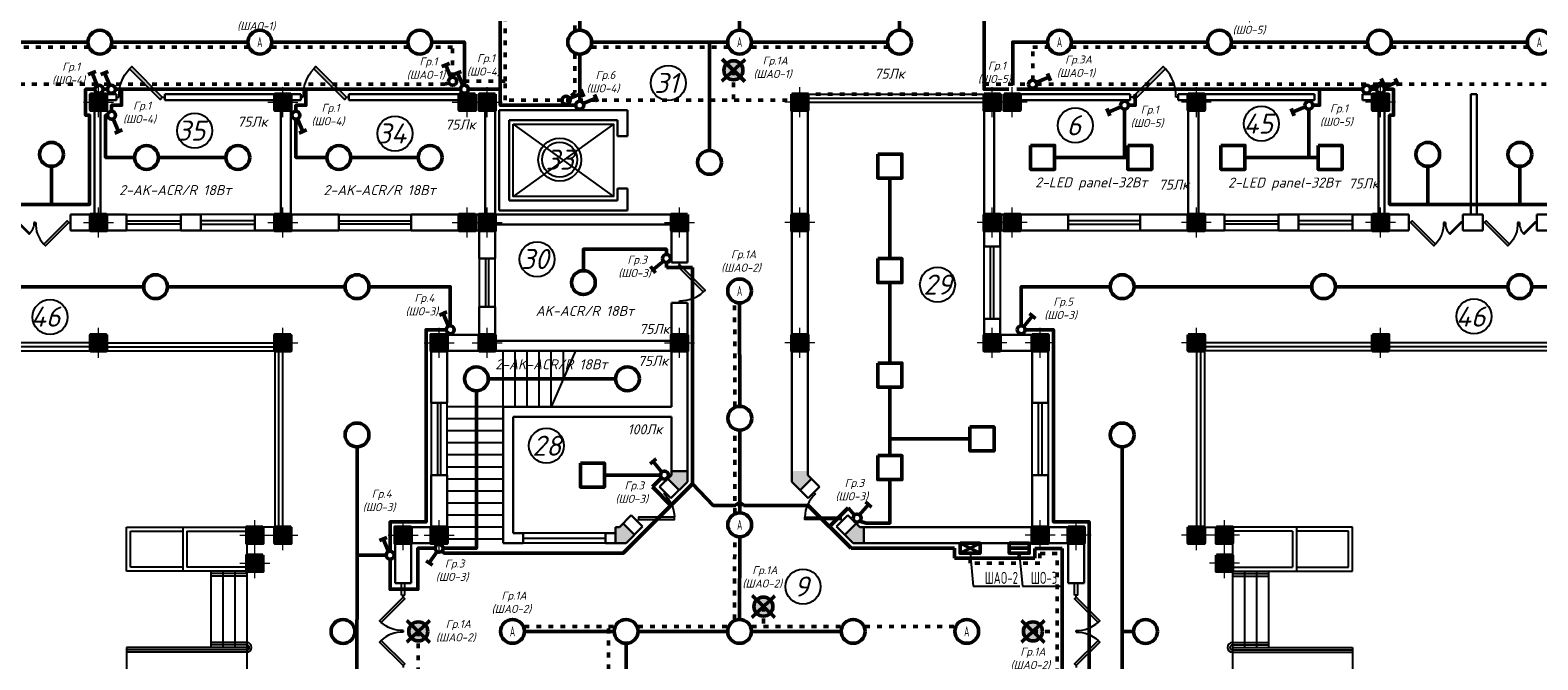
# Model space of a CAD drawing. Header units: millimetres. Extents: x 473009 to 2502882, y 456217 to 1153743.
# Tile 72 of 124: x 1713110 to 1750742, y 500366 to 516074. Entities that reach past the tile are written whole.
import ezdxf
from ezdxf import colors
from ezdxf.entities.mleader import LeaderData, LeaderLine
from ezdxf.math import Vec2, Vec3

# ---------------------------------------------------------------- set-up
doc = ezdxf.new("R2010")
doc.units = ezdxf.units.MM
doc.linetypes.add('ACAD_ISO03W100', pattern=[30, 12, -18])
doc.layers.add('kolonn', color=7, linetype='Continuous')
doc.layers.add('ТС ГММ', color=7, linetype='Continuous')
for name, color, linetype, lineweight in [('STR. Колонна', 1, 'Continuous', 30), ('STR. Штамп.0', 7, 'Continuous', 20), ('штриховка', 52, 'Continuous', 9), ('ЭМ', 240, 'Continuous', 20), ('ЭО', 2, 'Continuous', 40)]:
    doc.layers.add(name, color=color, linetype=linetype, lineweight=lineweight)
doc.styles.add('SPDS', font='spds.shx', dxfattribs={"width": 0.8, "height": 250})
doc.styles.get("Standard").update_dxf_attribs({"font": 'isocpeui.ttf'})
doc.styles.add('ГОСТ 300', font='isocpeui.ttf', dxfattribs={"height": 250})

# ---------------------------------------------------------------- blocks, each defined once
blk = doc.blocks.new('*U5')
at = {"layer": 'ЭМ', "color": 1, "lineweight": 50}
for p, q in [((-304, 334), (-131, 434)), ((-47, 88), (-218, 384))]:
    blk.add_line(p, q, dxfattribs=at)
blk.add_circle((0, 0), 100, dxfattribs=at)
blk = doc.blocks.new('jfgjhsdf')
blk.add_hatch(color=1).paths.add_polyline_path([(-593, 731), (-637, 687), (0, 50), (44, 94)])
at = {"color": 1}
for p, q in [((0, 1000), (0, 950)), ((0, 50), (0, 0))]:
    blk.add_line(p, q, dxfattribs=at)
blk.add_lwpolyline([(0, 50), (-637, 687), (-593, 731), (44, 94), (0, 50)], dxfattribs=at)
blk.add_arc((-33, 130), 821, 87.662, 132.9147, dxfattribs=at)
blk = doc.blocks.new('ghsdd')
at = {"ltscale": 50}
h = blk.add_hatch(color=256, dxfattribs=at)
h.paths.add_polyline_path([(0, 200), (-200, 200), (-200, 0), (0, 0)])
h.paths.add_polyline_path([(200, 0), (200, 200), (0, 200), (0, 0)])
h.paths.add_polyline_path([(0, 0), (-200, 0), (-200, -200), (0, -200)])
h.paths.add_polyline_path([(0, 0), (0, -200), (200, -200), (200, 0)])
at = {"lineweight": 0}
for p, q in [((0, -374), (0, 374)), ((-374, 0), (374, 0))]:
    blk.add_line(p, q, dxfattribs=at)
at = {"lineweight": 50, "ltscale": 50}
blk.add_lwpolyline([(200, 200), (200, -200), (-200, -200), (-200, 200), (200, 200)], dxfattribs=at)
blk = doc.blocks.new('_None')

msp = doc.modelspace()

# ---------------------------------------------------------------- hatches: boundary and pattern name
at = {"lineweight": 50}
h = msp.add_hatch(color=1, dxfattribs=at)
h.dxf.hatch_style = 1
h.paths.add_polyline_path([(1737547.1, 503150.8), (1737547.1, 503275.8), (1737905.6, 503275.8), (1737905.6, 503150.8)])
h.paths.add_polyline_path([(1737905.6, 503150.8), (1737905.6, 503275.8), (1738047.1, 503275.8), (1738047.1, 503150.8)])
at = {"layer": 'kolonn'}
h = msp.add_hatch(color=256, dxfattribs=at)
h.paths.add_polyline_path([(1729117.9, 505075.8), (1729117.9, 504975.8), (1729026.5, 504884.4), (1729309.4, 504601.6), (1729517.9, 504810.2), (1729517.9, 505075.8)])
h.paths.add_polyline_path([(1732326.5, 504601.6), (1732609.4, 504884.4), (1732517.9, 504975.8), (1732517.9, 505075.8), (1732117.9, 505075.8), (1732117.9, 504810.2)])
h.paths.add_polyline_path([(1733917.9, 503675.8), (1733817.9, 503675.8), (1733726.5, 503767.3), (1733443.7, 503484.4), (1733652.3, 503275.8), (1733917.9, 503275.8)])
h.paths.add_polyline_path([(1733917.9, 498875.8), (1733652.3, 498875.8), (1733443.7, 498667.3), (1733726.5, 498384.4), (1733817.9, 498475.8), (1733917.9, 498475.8)])
h.paths.add_polyline_path([(1732517.9, 497075.8), (1732517.9, 497175.8), (1732609.4, 497267.3), (1732326.5, 497550.1), (1732117.9, 497341.5), (1732117.9, 497075.8)])
h.paths.add_polyline_path([(1729026.5, 497267.3), (1729117.9, 497175.8), (1729117.9, 497075.8), (1729517.9, 497075.8), (1729517.9, 497341.5), (1729309.4, 497550.1)])
h.paths.add_polyline_path([(1727717.9, 498475.8), (1727817.9, 498475.8), (1727909.4, 498384.4), (1728192.2, 498667.3), (1727983.6, 498875.8), (1727717.9, 498875.8)])
h.paths.add_polyline_path([(1727909.4, 503767.3), (1727817.9, 503675.8), (1727717.9, 503675.8), (1727717.9, 503275.8), (1727983.6, 503275.8), (1728192.2, 503484.4)])
at = {"layer": 'штриховка', "lineweight": 50}
h = msp.add_hatch(color=3, dxfattribs=at)
h.dxf.hatch_style = 1
h.paths.add_polyline_path([(1730663.6, 515072.2), (1730492.7, 515237.7, 0.1947785), (1730425.7, 515072.2, 0.2030528), (1730498.1, 514901.3)])
h.paths.add_polyline_path([(1730829.2, 515243.1, 0.4142136), (1730492.7, 515237.7), (1730663.6, 515072.2)])
h.paths.add_polyline_path([(1730901.5, 515072.2, 0.2030528), (1730829.2, 515243.1), (1730663.6, 515072.2), (1730834.5, 514906.6, 0.1947785)])
h.paths.add_polyline_path([(1730663.6, 515072.2), (1730498.1, 514901.3, 0.4142136), (1730834.5, 514906.6)])
h = msp.add_hatch(color=3, dxfattribs=at)
h.dxf.hatch_style = 1
h.paths.add_polyline_path([(1731411.5, 501693.4), (1731240.6, 501859, 0.1947785), (1731173.6, 501693.4, 0.2030528), (1731246, 501522.6)])
h.paths.add_polyline_path([(1731577, 501864.3, 0.4142136), (1731240.6, 501859), (1731411.5, 501693.4)])
h.paths.add_polyline_path([(1731649.4, 501693.4, 0.2030528), (1731577, 501864.3), (1731411.5, 501693.4), (1731582.4, 501527.9, 0.1947785)])
h.paths.add_polyline_path([(1731411.5, 501693.4), (1731246, 501522.6, 0.4142136), (1731582.4, 501527.9)])
h = msp.add_hatch(color=3, dxfattribs=at)
h.dxf.hatch_style = 1
h.paths.add_polyline_path([(1722797.7, 501075.8), (1722626.8, 501241.4, 0.1947785), (1722559.7, 501075.8, 0.2030528), (1722632.1, 500904.9)])
h.paths.add_polyline_path([(1722963.2, 501246.7, 0.4142136), (1722626.8, 501241.4), (1722797.7, 501075.8)])
h.paths.add_polyline_path([(1723035.6, 501075.8, 0.2030528), (1722963.2, 501246.7), (1722797.7, 501075.8), (1722968.6, 500910.3, 0.1947785)])
h.paths.add_polyline_path([(1722797.7, 501075.8), (1722632.1, 500904.9, 0.4142136), (1722968.6, 500910.3)])
h = msp.add_hatch(color=3, dxfattribs=at)
h.dxf.hatch_style = 1
h.paths.add_polyline_path([(1738140.7, 501075.8), (1737969.8, 501241.4, 0.1947785), (1737902.7, 501075.8, 0.2030528), (1737975.1, 500904.9)])
h.paths.add_polyline_path([(1738306.2, 501246.7, 0.4142136), (1737969.8, 501241.4), (1738140.7, 501075.8)])
h.paths.add_polyline_path([(1738378.6, 501075.8, 0.2030528), (1738306.2, 501246.7), (1738140.7, 501075.8), (1738311.5, 500910.3, 0.1947785)])
h.paths.add_polyline_path([(1738140.7, 501075.8), (1737975.1, 500904.9, 0.4142136), (1738311.5, 500910.3)])

# ---------------------------------------------------------------- linework, layer by layer
at = {"lineweight": 30}
for p, q in [((1714617.9, 514475.8), (1715267.9, 514475.8)), ((1716467.9, 514475.8), (1719867.9, 514475.8)), ((1721067.9, 514475.8), (1724217.9, 514475.8)), ((1724317.9, 514475.8), (1724717.9, 514475.8)), ((1724717.9, 514475.8), (1724717.9, 511475.8)), ((1737317.9, 514475.8), (1736917.9, 514475.8)), ((1736917.9, 514475.8), (1736917.9, 510675.8)), ((1740567.9, 514475.8), (1737417.9, 514475.8)), ((1745167.9, 514475.8), (1741767.9, 514475.8)), ((1747017.9, 514475.8), (1746367.9, 514475.8)), ((1749067.9, 514475.8), (1749067.9, 511475.8)), ((1749067.9, 514475.8), (1749217.9, 514475.8)), ((1749217.9, 514475.8), (1749217.9, 511475.8)), ((1714717.9, 514075.8), (1714717.9, 511475.8)), ((1714867.9, 514075.8), (1714867.9, 511475.8)), ((1715017.9, 514325.8), (1715267.9, 514325.8)), ((1716467.9, 514325.8), (1719217.9, 514325.8)), ((1719367.9, 514075.8), (1719367.9, 511475.8)), ((1719617.9, 514325.8), (1719867.9, 514325.8)), ((1719617.9, 514075.8), (1719617.9, 511475.8)), ((1721067.9, 514325.8), (1723817.9, 514325.8)), ((1724467.9, 514075.8), (1724467.9, 511475.8)), ((1724817.9, 514075.8), (1724817.9, 511575.8)), ((1724817.9, 514075.8), (1728017.9, 514075.8)), ((1728017.9, 514075.8), (1728017.9, 513425.8)), ((1732117.9, 514075.8), (1732117.9, 504810.2)), ((1732517.9, 514075.8), (1732517.9, 504975.8)), ((1737167.9, 514075.8), (1737167.9, 511475.8)), ((1740567.9, 514325.8), (1737817.9, 514325.8)), ((1742017.9, 514325.8), (1741767.9, 514325.8)), ((1742017.9, 514075.8), (1742017.9, 511475.8)), ((1742267.9, 514075.8), (1742267.9, 511475.8)), ((1745167.9, 514325.8), (1742417.9, 514325.8)), ((1746617.9, 514325.8), (1746367.9, 514325.8)), ((1746767.9, 514075.8), (1746767.9, 511475.8)), ((1746917.9, 514075.8), (1746917.9, 511475.8)), ((1725067.9, 513825.8), (1725067.9, 511825.8)), ((1725067.9, 513825.8), (1727767.9, 513825.8)), ((1727767.9, 513825.8), (1727767.9, 513425.8)), ((1727767.9, 513425.8), (1728017.9, 513425.8)), ((1725067.9, 511825.8), (1727767.9, 511825.8)), ((1727767.9, 512125.8), (1728017.9, 512125.8)), ((1727767.9, 512125.8), (1727767.9, 511825.8)), ((1728017.9, 512125.8), (1728017.9, 511575.8)), ((1714117.9, 511475.8), (1714117.9, 511075.8)), ((1714117.9, 511475.8), (1715517.9, 511475.8)), ((1715517.9, 511475.8), (1715517.9, 511075.8)), ((1716867.9, 511475.8), (1716867.9, 511075.8)), ((1716867.9, 511475.8), (1717367.9, 511475.8)), ((1717367.9, 511475.8), (1717367.9, 511075.8)), ((1718717.9, 511475.8), (1718717.9, 511075.8)), ((1718717.9, 511475.8), (1719367.9, 511475.8)), ((1719617.9, 511475.8), (1720817.9, 511475.8)), ((1720817.9, 511475.8), (1720817.9, 511075.8)), ((1722617.9, 511475.8), (1722617.9, 511075.8)), ((1722617.9, 511475.8), (1724467.9, 511475.8)), ((1724217.9, 511475.8), (1724217.9, 511075.8)), ((1724317.9, 511475.8), (1724317.9, 510375.8)), ((1724717.9, 511475.8), (1729517.9, 511475.8)), ((1724817.9, 511575.8), (1728017.9, 511575.8)), ((1729517.9, 511475.8), (1729517.9, 510275.8)), ((1739017.9, 511475.8), (1737167.9, 511475.8)), ((1737317.9, 511475.8), (1737317.9, 510675.8)), ((1737417.9, 511475.8), (1737417.9, 511075.8)), ((1739017.9, 511475.8), (1739017.9, 511075.8)), ((1742017.9, 511475.8), (1740817.9, 511475.8)), ((1740817.9, 511475.8), (1740817.9, 511075.8)), ((1742917.9, 511475.8), (1742267.9, 511475.8)), ((1742917.9, 511475.8), (1742917.9, 511075.8)), ((1744767.9, 511475.8), (1744267.9, 511475.8)), ((1744267.9, 511475.8), (1744267.9, 511075.8)), ((1744767.9, 511475.8), (1744767.9, 511075.8)), ((1747517.9, 511475.8), (1746117.9, 511475.8)), ((1746117.9, 511475.8), (1746117.9, 511075.8)), ((1747517.9, 511475.8), (1747517.9, 511075.8)), ((1749367.9, 511475.8), (1748867.9, 511475.8)), ((1748867.9, 511475.8), (1748867.9, 511075.8)), ((1749367.9, 511475.8), (1749367.9, 511075.8)), ((1752117.9, 511475.8), (1750717.9, 511475.8)), ((1750717.9, 511475.8), (1750717.9, 511075.8)), ((1714117.9, 511075.8), (1715517.9, 511075.8)), ((1716867.9, 511075.8), (1717367.9, 511075.8)), ((1718717.9, 511075.8), (1720817.9, 511075.8)), ((1722617.9, 511075.8), (1724317.9, 511075.8)), ((1724717.9, 511225.8), (1729117.9, 511225.8)), ((1724717.9, 511225.8), (1724717.9, 510375.8)), ((1729117.9, 511225.8), (1729117.9, 510275.8)), ((1739017.9, 511075.8), (1737317.9, 511075.8)), ((1742917.9, 511075.8), (1740817.9, 511075.8)), ((1744767.9, 511075.8), (1744267.9, 511075.8)), ((1747517.9, 511075.8), (1746117.9, 511075.8)), ((1749367.9, 511075.8), (1748867.9, 511075.8)), ((1752117.9, 511075.8), (1750717.9, 511075.8)), ((1737317.9, 510675.8), (1736917.9, 510675.8)), ((1724317.9, 510375.8), (1724717.9, 510375.8)), ((1729117.9, 510275.8), (1729517.9, 510275.8)), ((1724317.9, 509175.8), (1724317.9, 508475.8)), ((1724317.9, 509175.8), (1724717.9, 509175.8)), ((1724717.9, 509175.8), (1724717.9, 508325.8)), ((1729117.9, 509275.8), (1729517.9, 509275.8)), ((1729117.9, 509275.8), (1729117.9, 508325.8)), ((1729517.9, 509275.8), (1729517.9, 504810.2)), ((1737317.9, 508875.8), (1736917.9, 508875.8)), ((1736917.9, 508875.8), (1736917.9, 508075.8)), ((1737317.9, 508875.8), (1737317.9, 508475.8)), ((1723117.9, 508475.8), (1723117.9, 506775.8)), ((1723117.9, 508475.8), (1724317.9, 508475.8)), ((1738517.9, 508475.8), (1737317.9, 508475.8)), ((1738517.9, 508475.8), (1738517.9, 506775.8)), ((1723517.9, 508075.8), (1723517.9, 506775.8)), ((1723517.9, 508075.8), (1729117.9, 508075.8)), ((1724717.9, 508325.8), (1729117.9, 508325.8)), ((1729117.9, 508075.8), (1729117.9, 506675.8)), ((1738117.9, 508075.8), (1736917.9, 508075.8)), ((1738117.9, 508075.8), (1738117.9, 506775.8)), ((1723117.9, 506775.8), (1723517.9, 506775.8)), ((1724917.9, 506675.8), (1724917.9, 503275.8)), ((1724917.9, 506675.8), (1729117.9, 506675.8)), ((1738517.9, 506775.8), (1738117.9, 506775.8)), ((1725167.9, 506425.8), (1725167.9, 503525.8)), ((1725167.9, 506425.8), (1729117.9, 506425.8)), ((1729117.9, 506425.8), (1729117.9, 504975.8)), ((1729117.9, 505075.8), (1729517.9, 505075.8)), ((1723117.9, 504975.8), (1723117.9, 503675.8)), ((1723117.9, 504975.8), (1723517.9, 504975.8)), ((1723517.9, 504975.8), (1723517.9, 503275.8)), ((1728821.5, 504679.4), (1729117.9, 504975.8)), ((1728821.5, 504679.4), (1729104.3, 504396.5)), ((1729026.5, 504884.4), (1729309.4, 504601.6)), ((1729104.3, 504396.5), (1729517.9, 504810.2)), ((1732531.5, 504396.5), (1732117.9, 504810.2)), ((1732609.4, 504884.4), (1732326.5, 504601.6)), ((1732814.4, 504679.4), (1732517.9, 504975.8)), ((1732814.4, 504679.4), (1732531.5, 504396.5)), ((1738517.9, 504975.8), (1738117.9, 504975.8)), ((1738117.9, 504975.8), (1738117.9, 503675.8)), ((1738517.9, 504975.8), (1738517.9, 503675.8)), ((1727817.9, 503675.8), (1728114.4, 503972.3)), ((1728114.4, 503972.3), (1728397.2, 503689.4)), ((1733521.5, 503972.3), (1733238.7, 503689.4)), ((1733817.9, 503675.8), (1733521.5, 503972.3)), ((1722217.9, 503675.8), (1723117.9, 503675.8)), ((1722217.9, 502275.8), (1722217.9, 503675.8)), ((1725167.9, 503525.8), (1725417.9, 503525.8)), ((1725417.9, 503525.8), (1725417.9, 503275.8)), ((1727467.9, 503525.8), (1727467.9, 503275.8)), ((1727467.9, 503525.8), (1727717.9, 503525.8)), ((1727717.9, 503675.8), (1727817.9, 503675.8)), ((1727717.9, 503675.8), (1727717.9, 503275.8)), ((1727909.4, 503767.3), (1728192.2, 503484.4)), ((1727983.6, 503275.8), (1728397.2, 503689.4)), ((1733652.3, 503275.8), (1733238.7, 503689.4)), ((1733726.5, 503767.3), (1733443.7, 503484.4)), ((1733917.9, 503675.8), (1733817.9, 503675.8)), ((1738117.9, 503675.8), (1733917.9, 503675.8)), ((1733917.9, 503675.8), (1733917.9, 503275.8)), ((1739417.9, 503675.8), (1738517.9, 503675.8)), ((1739417.9, 502275.8), (1739417.9, 503675.8)), ((1722617.9, 503275.8), (1723517.9, 503275.8)), ((1722617.9, 502275.8), (1722617.9, 503275.8)), ((1724917.9, 503275.8), (1725417.9, 503275.8)), ((1727467.9, 503275.8), (1727983.6, 503275.8)), ((1739017.9, 503275.8), (1733652.3, 503275.8)), ((1739017.9, 502275.8), (1739017.9, 503275.8)), ((1722217.9, 502275.8), (1722617.9, 502275.8)), ((1739417.9, 502275.8), (1739017.9, 502275.8))]:
    msp.add_line(p, q, dxfattribs=at)
at = {"color": 1}
for p, q in [((1732517.9, 514475.8), (1736917.9, 514475.8)), ((1732517.9, 514375.8), (1736917.9, 514375.8)), ((1732517.9, 514275.8), (1736917.9, 514275.8)), ((1715517.9, 511475.8), (1716867.9, 511475.8)), ((1718717.9, 511475.8), (1717367.9, 511475.8)), ((1720817.9, 511475.8), (1722617.9, 511475.8)), ((1740817.9, 511475.8), (1739017.9, 511475.8)), ((1742917.9, 511475.8), (1744267.9, 511475.8)), ((1746117.9, 511475.8), (1744767.9, 511475.8)), ((1715517.9, 511315.8), (1716867.9, 511315.8)), ((1716867.9, 511235.8), (1715517.9, 511235.8)), ((1716867.9, 511075.8), (1715517.9, 511075.8)), ((1718717.9, 511315.8), (1717367.9, 511315.8)), ((1717367.9, 511235.8), (1718717.9, 511235.8)), ((1717367.9, 511075.8), (1718717.9, 511075.8)), ((1720817.9, 511315.8), (1722617.9, 511315.8)), ((1722617.9, 511235.8), (1720817.9, 511235.8)), ((1722617.9, 511075.8), (1720817.9, 511075.8)), ((1740817.9, 511315.8), (1739017.9, 511315.8)), ((1739017.9, 511235.8), (1740817.9, 511235.8)), ((1739017.9, 511075.8), (1740817.9, 511075.8)), ((1742917.9, 511315.8), (1744267.9, 511315.8)), ((1744267.9, 511235.8), (1742917.9, 511235.8)), ((1744267.9, 511075.8), (1742917.9, 511075.8)), ((1746117.9, 511315.8), (1744767.9, 511315.8)), ((1744767.9, 511235.8), (1746117.9, 511235.8)), ((1744767.9, 511075.8), (1746117.9, 511075.8)), ((1736917.9, 508875.8), (1736917.9, 510675.8)), ((1737077.9, 508875.8), (1737077.9, 510675.8)), ((1737157.9, 510675.8), (1737157.9, 508875.8)), ((1737317.9, 510675.8), (1737317.9, 508875.8)), ((1724317.9, 510375.8), (1724317.9, 509175.8)), ((1724477.9, 510375.8), (1724477.9, 509175.8)), ((1724557.9, 509175.8), (1724557.9, 510375.8)), ((1724717.9, 509175.8), (1724717.9, 510375.8)), ((1714617.9, 508275.8), (1710417.9, 508275.8)), ((1714617.9, 508175.8), (1710417.9, 508175.8)), ((1715017.9, 508275.8), (1719217.9, 508275.8)), ((1715017.9, 508175.8), (1719217.9, 508175.8)), ((1719317.9, 503675.8), (1719317.9, 508075.8)), ((1719417.9, 503675.8), (1719417.9, 508075.8)), ((1723117.9, 506775.8), (1723117.9, 504975.8)), ((1723277.9, 506775.8), (1723277.9, 504975.8)), ((1723357.9, 504975.8), (1723357.9, 506775.8)), ((1723517.9, 504975.8), (1723517.9, 506775.8)), ((1738117.9, 504975.8), (1738117.9, 506775.8)), ((1738277.9, 504975.8), (1738277.9, 506775.8)), ((1738357.9, 506775.8), (1738357.9, 504975.8)), ((1738517.9, 506775.8), (1738517.9, 504975.8)), ((1727467.9, 503525.8), (1725417.9, 503525.8)), ((1725417.9, 503400.8), (1727467.9, 503400.8)), ((1727467.9, 503275.8), (1725417.9, 503275.8)), ((1718517.9, 502515.8), (1717617.9, 502515.8)), ((1718517.9, 502455.8), (1717617.9, 502455.8)), ((1743117.9, 502515.8), (1744017.9, 502515.8)), ((1743117.9, 502455.8), (1744017.9, 502455.8)), ((1722377.9, 501975.8), (1722377.9, 502275.8)), ((1722457.9, 501975.8), (1722457.9, 502275.8)), ((1739177.9, 501975.8), (1739177.9, 502275.8)), ((1739257.9, 501975.8), (1739257.9, 502275.8)), ((1722377.9, 501975.8), (1722457.9, 501975.8)), ((1739257.9, 501975.8), (1739177.9, 501975.8)), ((1718517.9, 500615.8), (1715517.9, 500615.8)), ((1718517.9, 500555.8), (1715517.9, 500555.8)), ((1718517.9, 500795.8), (1717617.9, 500795.8)), ((1718517.9, 500735.8), (1717617.9, 500735.8)), ((1743117.9, 500795.8), (1744017.9, 500795.8)), ((1743117.9, 500735.8), (1744017.9, 500735.8)), ((1743117.9, 500615.8), (1746117.9, 500615.8)), ((1743117.9, 500555.8), (1746117.9, 500555.8))]:
    msp.add_line(p, q, dxfattribs=at)
for p, q in [((1727667.9, 513725.8), (1725167.9, 511925.8)), ((1725167.9, 513725.8), (1727667.9, 511925.8)), ((1724917.9, 506675.8), (1724917.9, 508075.8)), ((1725217.9, 506675.8), (1725217.9, 508075.8)), ((1725517.9, 506675.8), (1725517.9, 508075.8)), ((1725817.9, 506675.8), (1725817.9, 508075.8)), ((1726117.9, 506675.8), (1726117.9, 508075.8)), ((1726717.9, 508075.8), (1726117.9, 506675.8)), ((1726417.9, 507375.8), (1726417.9, 508075.8)), ((1724917.9, 506675.8), (1723517.9, 506675.8)), ((1724917.9, 506375.8), (1723517.9, 506375.8)), ((1724917.9, 506075.8), (1723517.9, 506075.8)), ((1724917.9, 505775.8), (1723517.9, 505775.8)), ((1724917.9, 505475.8), (1723517.9, 505475.8)), ((1724917.9, 505175.8), (1723517.9, 505175.8)), ((1724917.9, 504875.8), (1723517.9, 504875.8)), ((1724917.9, 504575.8), (1723517.9, 504575.8)), ((1724917.9, 504275.8), (1723517.9, 504275.8)), ((1724917.9, 503975.8), (1723517.9, 503975.8)), ((1715517.9, 502575.8), (1715517.9, 503675.8)), ((1715517.9, 503675.8), (1718517.9, 503675.8)), ((1715617.9, 503575.8), (1716917.9, 503575.8)), ((1715617.9, 502675.8), (1715617.9, 503575.8)), ((1717017.9, 503575.8), (1718517.9, 503575.8)), ((1724917.9, 503675.8), (1723517.9, 503675.8)), ((1746117.9, 503675.8), (1743117.9, 503675.8)), ((1744617.9, 503575.8), (1743117.9, 503575.8)), ((1746017.9, 503575.8), (1744717.9, 503575.8)), ((1746017.9, 502675.8), (1746017.9, 503575.8)), ((1746117.9, 502575.8), (1746117.9, 503675.8)), ((1724917.9, 503375.8), (1723517.9, 503375.8)), ((1718517.9, 502575.8), (1715517.9, 502575.8)), ((1716917.9, 502675.8), (1715617.9, 502675.8)), ((1718517.9, 502675.8), (1717017.9, 502675.8)), ((1743117.9, 502675.8), (1744617.9, 502675.8)), ((1743117.9, 502575.8), (1746117.9, 502575.8)), ((1744717.9, 502675.8), (1746017.9, 502675.8)), ((1715517.9, 500675.8), (1715517.9, 498475.8)), ((1718517.9, 500675.8), (1715517.9, 500675.8)), ((1743117.9, 500675.8), (1746117.9, 500675.8)), ((1746117.9, 500675.8), (1746117.9, 498475.8))]:
    msp.add_line(p, q)
at = {"color": 1, "lineweight": 50}
for p, q in [((1728992.9, 510150.8), (1728992.9, 510278.8)), ((1729642.9, 510150.8), (1728992.9, 510150.8)), ((1729642.9, 504758.4), (1729642.9, 510150.8)), ((1728869.3, 504905.2), (1728643.7, 504680.4)), ((1728643.7, 504680.4), (1729104.3, 504219.8)), ((1733526.9, 504154.5), (1733061.9, 503689.4)), ((1733684.1, 503977.4), (1733526.9, 504154.5)), ((1733600.5, 503150.8), (1736178.6, 503150.8)), ((1736178.6, 503150.8), (1736178.6, 502900.8)), ((1736178.6, 502900.8), (1737797.1, 502900.8)), ((1737422.1, 502900.8), (1737547.1, 502900.8)), ((1737797.1, 502900.8), (1738187.1, 502900.8)), ((1738187.1, 502900.8), (1738187.1, 503145.4)), ((1738187.1, 503145.4), (1738867.1, 503145.4)), ((1738867.1, 503145.4), (1738867.1, 499985.4))]:
    msp.add_line(p, q, dxfattribs=at)
at = {"color": 3, "linetype": 'ACAD_ISO03W100', "lineweight": 50, "ltscale": 10}
for points in [[(1724969.1, 514799.1), (1724969.1, 519824.4), (1724847.3, 519824.4), (1724847.3, 522884.3), (1734693.7, 522884.3)], [(1726700.8, 516073.8), (1726700.8, 518632.3)], [(1711155, 515650.8), (1714551.2, 515650.8)], [(1715147.2, 515650.8), (1718543.4, 515650.8)], [(1719139.4, 515650.8), (1722535.6, 515650.8)], [(1723655.4, 514899.1), (1723655.4, 515650.8), (1723131.6, 515650.8)], [(1727123.8, 515650.8), (1730519.9, 515650.8)], [(1731115.9, 515650.8), (1734512.1, 515650.8)], [(1738132.7, 514825.8), (1738132.7, 515650.8), (1738504.3, 515650.8)], [(1739100.3, 515650.8), (1742496.5, 515650.8)], [(1743092.5, 515650.8), (1746488.7, 515650.8)], [(1747084.7, 515650.8), (1750480.9, 515650.8)], [(1726700.8, 515477.8), (1726700.8, 514519), (1726559.3, 514392.5)], [(1730663.6, 515072.2), (1730663.6, 514325.8)], [(1695453, 514725.8), (1723462.1, 514725.8)], [(1723462.1, 514725.8), (1723561.9, 514763.7)], [(1726384.8, 514325.8), (1724969.1, 514325.8), (1724969.1, 514799.1), (1723755.4, 514799.1)], [(1732117.9, 514325.8), (1732117.9, 514475.8), (1736917.9, 514475.8)], [(1736917.9, 514725.8), (1738032.7, 514725.8)], [(1738232.7, 514725.8), (1767683.2, 514725.8), (1767683.2, 514168.5), (1767395.5, 514168.5)], [(1726484.8, 514325.8), (1732097.8, 514325.8)], [(1730698, 506689.1), (1730693.5, 509269.4)], [(1730694.9, 504031.7), (1730695.9, 506093.4)], [(1730692.9, 501374), (1730694.9, 503435.7)], [(1733548.7, 499125.8), (1738742.1, 499125.8), (1738742.1, 503020.4), (1738312.1, 503020.4), (1738312.1, 502775.8), (1736569, 502775.8), (1736569, 503025.8)], [(1731411.5, 501693.4), (1731411.5, 501200.8)], [(1722797.7, 501075.8), (1722797.7, 499125.8), (1727542.5, 499125.8)], [(1725447.3, 501200.8), (1727685.6, 501200.8)], [(1727542.5, 499225.8), (1727542.5, 501200.8)], [(1728281.6, 501200.8), (1730519.9, 501200.8)], [(1731115.9, 501200.8), (1733354.3, 501200.8)], [(1733950.3, 501200.8), (1736188.6, 501200.8)], [(1738140.7, 501075.8), (1738742.1, 501075.8)]]:
    msp.add_lwpolyline(points, dxfattribs=at)
at = {"color": 1, "lineweight": 50}
for points in [[(1726653.4, 519700.8), (1724844.1, 519700.8), (1724844.1, 514600.8)], [(1726825.8, 516073.8), (1726825.8, 518632.3)], [(1734810.1, 516073.8), (1734810.1, 518632.3)], [(1730821.9, 517620.7), (1730818.6, 516073.8)], [(1737536.5, 514600.8), (1736920.4, 514600.8), (1736920.4, 516950.8), (1740942.9, 516950.8)], [(1711155, 515775.8), (1714551.2, 515775.8)], [(1715147.2, 515775.8), (1718543.4, 515775.8)], [(1719139.4, 515775.8), (1722535.6, 515775.8)], [(1723950.3, 514700.8), (1723950.3, 515775.8), (1723131.6, 515775.8)], [(1727123.8, 515775.8), (1730519.9, 515775.8)], [(1730067.9, 513073.8), (1730067.9, 515775.8)], [(1731115.9, 515775.8), (1734512.1, 515775.8)], [(1737636.5, 514700.8), (1737636.5, 515775.8), (1738504.3, 515775.8)], [(1739100.3, 515775.8), (1742496.5, 515775.8)], [(1743092.5, 515775.8), (1746488.7, 515775.8)], [(1747084.7, 515775.8), (1750480.9, 515775.8)], [(1726825.8, 515477.8), (1726825.8, 514300.8)], [(1730952.4, 515342.4), (1730374.8, 514802)], [(1730379.6, 515347.3), (1730947.7, 514797)], [(1697542.9, 512677.8), (1697542.9, 511725.8), (1714592.9, 511725.8), (1714592.9, 513950.8), (1714492.9, 513950.8), (1714492.9, 514600.8), (1714727.8, 514600.8)], [(1714927.8, 514600.8), (1715037.1, 514600.8)], [(1714927.8, 514600.8), (1715037.1, 514600.8)], [(1715142.9, 514050.8), (1715142.9, 514200.8), (1715392.9, 514200.8), (1715392.9, 514600.8)], [(1715237.1, 514600.8), (1723850.3, 514600.8)], [(1719742.9, 514050.8), (1719742.9, 514200.8), (1719992.9, 514200.8), (1719992.9, 514600.8)], [(1726725.8, 514200.8), (1724844.1, 514200.8), (1724844.1, 514600.8), (1724719.1, 514600.8), (1724050.3, 514600.8)], [(1746367.1, 514600.8), (1737736.5, 514600.8)], [(1740527.1, 514200.8), (1740692.9, 514200.8), (1740692.9, 514475.8)], [(1745127.1, 514200.8), (1745292.9, 514200.8), (1745292.9, 514600.8)], [(1746717.9, 514600.8), (1746567.1, 514600.8)], [(1747992.9, 511725.8), (1747042.9, 511725.8), (1747042.9, 513950.8), (1747142.9, 513950.8), (1747142.9, 514600.8), (1746917.9, 514600.8)], [(1740427.1, 514100.8), (1740427.1, 512900.8)], [(1745027.1, 512900.8), (1745027.1, 514100.8)], [(1715716.9, 512898.1), (1714992.9, 512898.1), (1714992.9, 513950.8), (1715042.9, 513950.8)], [(1720516.9, 512898.1), (1719742.9, 512898.1), (1719742.9, 513850.8)], [(1734267.9, 512982.8), (1734267.9, 512382.8), (1734867.9, 512382.8), (1734867.9, 512982.8), (1734267.9, 512982.8)], [(1738080.4, 513200.8), (1738080.4, 512600.8), (1738680.4, 512600.8), (1738680.4, 513200.8), (1738080.4, 513200.8)], [(1740505.4, 513200.8), (1740505.4, 512600.8), (1741105.4, 512600.8), (1741105.4, 513200.8), (1740505.4, 513200.8)], [(1742830.4, 513200.8), (1742830.4, 512600.8), (1743430.4, 512600.8), (1743430.4, 513200.8), (1742830.4, 513200.8)], [(1745255.4, 513200.8), (1745255.4, 512600.8), (1745855.4, 512600.8), (1745855.4, 513200.8), (1745255.4, 513200.8)], [(1713642.9, 512677.8), (1713642.9, 511725.8)], [(1717993.9, 512898.1), (1716312.9, 512898.1)], [(1722793.9, 512898.1), (1721112.9, 512898.1)], [(1738680.4, 512900.8), (1740505.4, 512900.8)], [(1743430.4, 512900.8), (1745255.4, 512900.8)], [(1764017.9, 512677.8), (1764017.9, 511725.8), (1747992.9, 511725.8), (1747992.9, 512677.8)], [(1750292.9, 512677.8), (1750292.9, 511725.8)], [(1734567.9, 512382.8), (1734567.9, 510375.8)], [(1726917.9, 510073.8), (1726917.9, 510606.7), (1728992.9, 510606.7), (1728992.9, 510478.8)], [(1734267.9, 510375.8), (1734267.9, 509775.8), (1734867.9, 509775.8), (1734867.9, 510375.8), (1734267.9, 510375.8)], [(1711640.9, 509674.6), (1715942.9, 509674.6)], [(1716538.9, 509674.6), (1720969.9, 509674.6)], [(1723594.1, 508700.8), (1723594.1, 509674.6), (1721565.9, 509674.6)], [(1734567.9, 509775.8), (1734567.9, 507768.8)], [(1740069.9, 509674.6), (1737848.8, 509674.6), (1737848.8, 508700.8)], [(1745096.9, 509674.6), (1740665.9, 509674.6)], [(1749994.9, 509674.6), (1745692.9, 509674.6)], [(1754594.9, 509674.6), (1750590.9, 509674.6)], [(1730823, 506689.4), (1730818.5, 509269.6)], [(1723494.1, 508600.8), (1722992.9, 508600.8), (1722992.9, 503806), (1722092.9, 503806), (1722092.9, 503075.8)], [(1737948.8, 508600.8), (1738652.1, 508600.8), (1738652.1, 503810.2), (1739542.9, 503810.2), (1739542.9, 499985.4)], [(1734267.9, 507768.8), (1734267.9, 507168.8), (1734867.9, 507168.8), (1734867.9, 507768.8), (1734267.9, 507768.8)], [(1724545.1, 507375.8), (1727719.1, 507375.8)], [(1723417.9, 503150.8), (1724247.1, 503150.8), (1724247.1, 507077.8)], [(1734567.9, 507168.8), (1734567.9, 505462)], [(1736567.9, 506175.8), (1736567.9, 505575.8), (1737167.9, 505575.8), (1737167.9, 506175.8), (1736567.9, 506175.8)], [(1730819.9, 504031.6), (1730820.9, 506093.4)], [(1736567.9, 505875.8), (1734567.9, 505875.8)], [(1721267.9, 502133.6), (1721267.9, 505677.8)], [(1734267.9, 505462), (1734267.9, 504862), (1734867.9, 504862), (1734867.9, 505462), (1734267.9, 505462)], [(1740367.9, 505677.8), (1740367.9, 497502.1)], [(1726842.9, 505275.8), (1726842.9, 504675.8), (1727442.9, 504675.8), (1727442.9, 505275.8), (1726842.9, 505275.8)], [(1723389.4, 503080.9), (1723447.1, 503024.6), (1727909.2, 503024.6), (1729642.9, 504758.4)], [(1727442.9, 504975.8), (1728840.1, 504975.8)], [(1729642.9, 504758.4), (1730157.1, 504219.8), (1730727.1, 504219.8)], [(1734567.9, 504862), (1734567.9, 503775.8), (1733974.1, 503775.8), (1733816.9, 503827.9)], [(1729104.3, 504219.8), (1729126.9, 504219.8)], [(1730913, 504219.8), (1732531.5, 504219.8), (1733600.5, 503150.8)], [(1722092.9, 502875.8), (1722092.9, 502125.4), (1722787.1, 502125.4), (1722787.1, 503150.8), (1723217.9, 503150.8)], [(1730817.9, 501373.8), (1730819.9, 503435.6)], [(1738047.1, 503150.8), (1737547.1, 503150.8)], [(1721992.9, 502975.8), (1721267.9, 502975.8)], [(1737797.1, 502900.8), (1737797.1, 503025.8)], [(1721246.8, 497501.4), (1721267.9, 502133.6)], [(1731700.3, 501963.6), (1731122.7, 501423.2)], [(1731127.4, 501968.6), (1731695.6, 501418.3)], [(1723086.4, 501346), (1722508.9, 500805.6)], [(1722513.6, 501351), (1723081.7, 500800.7)], [(1738429.4, 501346), (1737851.9, 500805.6)], [(1737856.6, 501351), (1738424.7, 500800.7)], [(1721215.9, 501073.2), (1721263.1, 501073)], [(1725447.3, 501075.8), (1727685.6, 501075.8)], [(1728281.6, 501075.8), (1730519.9, 501075.8)], [(1731115.9, 501075.8), (1733354.3, 501075.8)], [(1740653, 501073.2), (1740367.9, 501073.2)], [(1727983.6, 499100.8), (1727983.6, 500777.8)]]:
    msp.add_lwpolyline(points, dxfattribs=at)
at = {"lineweight": 30}
for points in [[(1715017.9, 514075.8), (1714617.9, 514075.8), (1714617.9, 514475.8), (1715017.9, 514475.8)], [(1719617.9, 514075.8), (1719217.9, 514075.8), (1719217.9, 514475.8), (1719617.9, 514475.8)], [(1724217.9, 514075.8), (1723817.9, 514075.8), (1723817.9, 514475.8), (1724217.9, 514475.8)], [(1724717.9, 514075.8), (1724317.9, 514075.8), (1724317.9, 514475.8), (1724717.9, 514475.8)], [(1732117.9, 514075.8), (1732517.9, 514075.8), (1732517.9, 514475.8), (1732117.9, 514475.8)], [(1736917.9, 514075.8), (1737317.9, 514075.8), (1737317.9, 514475.8), (1736917.9, 514475.8)], [(1737417.9, 514075.8), (1737817.9, 514075.8), (1737817.9, 514475.8), (1737417.9, 514475.8)], [(1742017.9, 514075.8), (1742417.9, 514075.8), (1742417.9, 514475.8), (1742017.9, 514475.8)], [(1746617.9, 514075.8), (1747017.9, 514075.8), (1747017.9, 514475.8), (1746617.9, 514475.8)], [(1715017.9, 508075.8), (1714617.9, 508075.8), (1714617.9, 508475.8), (1715017.9, 508475.8)], [(1719617.9, 508075.8), (1719217.9, 508075.8), (1719217.9, 508475.8), (1719617.9, 508475.8)], [(1742017.9, 508075.8), (1742417.9, 508075.8), (1742417.9, 508475.8), (1742017.9, 508475.8)], [(1746617.9, 508075.8), (1747017.9, 508075.8), (1747017.9, 508475.8), (1746617.9, 508475.8)], [(1718917.9, 503275.8), (1718517.9, 503275.8), (1718517.9, 503675.8), (1718917.9, 503675.8)], [(1719617.9, 503275.8), (1719217.9, 503275.8), (1719217.9, 503675.8), (1719617.9, 503675.8)], [(1742017.9, 503275.8), (1742417.9, 503275.8), (1742417.9, 503675.8), (1742017.9, 503675.8)], [(1742717.9, 503275.8), (1743117.9, 503275.8), (1743117.9, 503675.8), (1742717.9, 503675.8)], [(1718917.9, 502575.8), (1718517.9, 502575.8), (1718517.9, 502975.8), (1718917.9, 502975.8)], [(1742717.9, 502575.8), (1743117.9, 502575.8), (1743117.9, 502975.8), (1742717.9, 502975.8)]]:
    msp.add_lwpolyline(points, close=True, dxfattribs=at)
for points in [[(1715267.9, 514475.8), (1715267.9, 514325.8)], [(1716467.9, 514475.8), (1716467.9, 514325.8)], [(1719867.9, 514475.8), (1719867.9, 514325.8)], [(1721067.9, 514475.8), (1721067.9, 514325.8)], [(1740567.9, 514475.8), (1740567.9, 514325.8)], [(1741767.9, 514475.8), (1741767.9, 514325.8)], [(1745167.9, 514475.8), (1745167.9, 514325.8)], [(1746367.9, 514475.8), (1746367.9, 514325.8)]]:
    msp.add_lwpolyline(points, dxfattribs=at)
msp.add_lwpolyline([(1725167.9, 513725.8), (1727667.9, 513725.8), (1727667.9, 511925.8), (1725167.9, 511925.8)], close=True)
for points in [[(1695117.9, 508075.8), (1719217.9, 508075.8), (1719217.9, 503675.8), (1718517.9, 503675.8), (1718517.9, 498475.8), (1719217.9, 498475.8), (1719217.9, 491075.8)], [(1762017.9, 508075.8), (1742417.9, 508075.8), (1742417.9, 503675.8), (1743117.9, 503675.8), (1743117.9, 498475.8), (1742417.9, 498475.8), (1742417.9, 491075.8)], [(1716917.9, 503675.8), (1716917.9, 502575.8)], [(1717017.9, 503575.8), (1717017.9, 502675.8)], [(1744617.9, 503575.8), (1744617.9, 502675.8)], [(1744717.9, 503675.8), (1744717.9, 502575.8)], [(1717617.9, 502575.8), (1717617.9, 500675.8)], [(1717917.9, 502575.8), (1717917.9, 500675.8)], [(1718217.9, 502575.8), (1718217.9, 500675.8)], [(1743417.9, 502575.8), (1743417.9, 500675.8)], [(1743717.9, 502575.8), (1743717.9, 500675.8)], [(1744017.9, 502575.8), (1744017.9, 500675.8)]]:
    msp.add_lwpolyline(points)
at = {"color": 1}
for points in [[(1742217.9, 508075.8), (1742217.9, 503675.8)], [(1742317.9, 508075.8), (1742317.9, 503675.8)], [(1746617.9, 508275.8), (1742417.9, 508275.8)], [(1746617.9, 508175.8), (1742417.9, 508175.8)], [(1751217.9, 508275.8), (1747017.9, 508275.8)], [(1751217.9, 508175.8), (1747017.9, 508175.8)]]:
    msp.add_lwpolyline(points, dxfattribs=at)
at = {"color": 3, "lineweight": 50}
for points in [[(1736319, 503025.8), (1736819, 503275.8)], [(1736319, 503275.8), (1736819, 503025.8)]]:
    msp.add_lwpolyline(points, dxfattribs=at)
at = {"color": 1, "lineweight": 50}
for centre, radius in [((1714849.2, 515775.8), 298), ((1718841.4, 515775.8), 298), ((1722833.6, 515775.8), 298), ((1726825.8, 515775.8), 298), ((1730817.9, 515775.8), 298), ((1734810.1, 515775.8), 298), ((1738802.3, 515775.8), 298), ((1742794.5, 515775.8), 298), ((1746786.7, 515775.8), 298), ((1750778.9, 515775.8), 298), ((1730663.6, 515072.2), 237.9), ((1713642.9, 512975.8), 298), ((1716014.9, 512898.1), 298), ((1718291.9, 512898.1), 298), ((1720814.9, 512898.1), 298), ((1723091.9, 512898.1), 298), ((1730067.9, 512775.8), 298), ((1747992.9, 512975.8), 298), ((1750292.9, 512975.8), 298), ((1716240.9, 509674.6), 298), ((1721267.9, 509674.6), 298), ((1726917.9, 509775.8), 298), ((1740367.9, 509674.6), 298), ((1745394.9, 509674.6), 298), ((1750292.9, 509674.6), 298), ((1730817.9, 509567.6), 298), ((1724247.1, 507375.8), 298), ((1728017.1, 507375.8), 298), ((1730821.9, 506391.4), 298), ((1721267.9, 505975.8), 298), ((1740367.9, 505975.8), 298), ((1730819.9, 503733.6), 298), ((1731411.5, 501693.4), 237.9), ((1720917.9, 501073.2), 298), ((1722797.7, 501075.8), 237.9), ((1725149.3, 501075.8), 298), ((1727983.6, 501075.8), 298), ((1730817.9, 501075.8), 298), ((1733652.3, 501075.8), 298), ((1736486.6, 501075.8), 298), ((1738140.7, 501075.8), 237.9), ((1740951, 501073.2), 298)]:
    msp.add_circle(centre, radius, dxfattribs=at)
at = {"color": 1}
for centre, radius in [((1729037.1, 514755.4), 437), ((1739197, 513699.2), 437), ((1743843.8, 513740.4), 437), ((1717217.1, 513565.4), 437), ((1722217.1, 513495.4), 437), ((1726328.4, 512841.3), 537), ((1726328.4, 512841.3), 437), ((1725764.1, 510359.2), 437), ((1735757.1, 509725.4), 437), ((1713607.1, 508915.4), 437), ((1749147.1, 508935.4), 437), ((1725997.1, 505705.4), 437), ((1732399.1, 502193.5), 437)]:
    msp.add_circle(centre, radius, dxfattribs=at)
at = {"color": 1, "lineweight": 50}
msp.add_arc((1730820, 504170), 105.4, 28.16283, 151.83717, dxfattribs=at)
at = {"color": 1}
for centre, radius, start, end in [((1718517.9, 500675.8), 120, 270, 90), ((1718517.9, 500675.8), 60, 270, 90), ((1743117.9, 500675.8), 120, 90, 270), ((1743117.9, 500675.8), 60, 90, 270)]:
    msp.add_arc(centre, radius, start, end, dxfattribs=at)
at = {"layer": 'ЭО', "color": 3, "lineweight": 50}
msp.add_lwpolyline([(1736319, 503275.8), (1736319, 503025.8), (1736819, 503025.8), (1736819, 503275.8)], close=True, dxfattribs=at)
at = {"layer": 'ЭО', "color": 1, "lineweight": 50}
msp.add_lwpolyline([(1737547.1, 503275.8), (1737547.1, 503025.8), (1738047.1, 503025.8), (1738047.1, 503275.8)], close=True, dxfattribs=at)

# ---------------------------------------------------------------- block references
for p, xscale, yscale, zscale, rotation in [((1716467.9, 514400.8), -1.199999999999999, 1.199999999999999, 1.199999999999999, 90), ((1721067.9, 514400.8), -1.199999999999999, 1.199999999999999, 1.199999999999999, 90), ((1740567.9, 514400.8), 1.199999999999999, 1.199999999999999, 1.199999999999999, 270), ((1712767.9, 511275.8), -0.4575789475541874, 0.4575789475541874, 0.4575789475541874, 270), ((1714117.9, 511275.8), 0.9151578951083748, 0.9151578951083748, 0.9151578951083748, 90), ((1747517.9, 511275.8), -0.9151578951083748, 0.9151578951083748, 0.9151578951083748, 270), ((1748867.9, 511275.8), 0.4575789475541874, 0.4575789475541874, 0.4575789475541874, 90), ((1749367.9, 511275.8), -0.9151578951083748, 0.9151578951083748, 0.9151578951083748, 270), ((1750717.9, 511275.8), 0.4575789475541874, 0.4575789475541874, 0.4575789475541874, 90), ((1722417.9, 501975.8), -0.9230769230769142, 0.9230769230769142, 0.9230769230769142, 180), ((1739217.9, 501975.8), 0.9230769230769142, 0.9230769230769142, 0.9230769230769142, 180)]:
    msp.add_blockref('jfgjhsdf', p, dxfattribs=dict(xscale=xscale, yscale=yscale, zscale=zscale, rotation=rotation))
for p, rotation in [((1729317.9, 510275.8), 180), ((1733380.1, 503830.9), 45.00000000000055)]:
    msp.add_blockref('jfgjhsdf', p, dxfattribs=dict(rotation=rotation))
at = {"xscale": -1, "rotation": 314.9999999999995}
msp.add_blockref('jfgjhsdf', (1728255.8, 503830.9), dxfattribs=at)
at = {"yscale": 0.9230769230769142, "zscale": 0.9230769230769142}
for p, xscale in [((1722417.9, 500175.8), 0.9230769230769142), ((1739217.9, 500175.8), -0.9230769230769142)]:
    msp.add_blockref('jfgjhsdf', p, dxfattribs=dict(at, xscale=xscale))
at = {"layer": 'kolonn'}
for p in [(1714817.9, 514275.8), (1719417.9, 514275.8), (1724017.9, 514275.8), (1724517.9, 514275.8), (1714817.9, 511275.8), (1719417.9, 511275.8), (1724017.9, 511275.8), (1724517.9, 511275.8), (1729317.9, 511275.8), (1714817.9, 508275.8), (1719417.9, 508275.8), (1723317.9, 508275.8), (1724517.9, 508275.8), (1729317.9, 508275.8), (1718717.9, 503475.8), (1719417.9, 503475.8), (1722417.9, 503475.8), (1723317.9, 503475.8), (1718717.9, 502775.8)]:
    msp.add_blockref('ghsdd', p, dxfattribs=at)
at = {"layer": 'kolonn', "xscale": -1}
for p in [(1732317.9, 514275.8), (1737117.9, 514275.8), (1737617.9, 514275.8), (1742217.9, 514275.8), (1746817.9, 514275.8), (1732317.9, 511275.8), (1737117.9, 511275.8), (1737617.9, 511275.8), (1742217.9, 511275.8), (1746817.9, 511275.8), (1732317.9, 508275.8), (1737117.9, 508275.8), (1738317.9, 508275.8), (1742217.9, 508275.8), (1746817.9, 508275.8), (1738317.9, 503475.8), (1739217.9, 503475.8), (1742217.9, 503475.8), (1742917.9, 503475.8), (1742917.9, 502775.8)]:
    msp.add_blockref('ghsdd', p, dxfattribs=at)
at = {"layer": 'STR. Колонна', "lineweight": 50, "xscale": -1}
for p, rotation in [((1723655.4, 514799.1), 52.85431056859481), ((1714827.8, 514600.8), 52.85431056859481), ((1715137.1, 514600.8), 52.85431056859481), ((1723950.3, 514600.8), 52.85431056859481), ((1738132.7, 514725.8), 322.8543105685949), ((1746467.1, 514600.8), 322.8543105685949), ((1746817.9, 514600.8), 322.8543105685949), ((1726484.8, 514325.8), 322.8543105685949), ((1726825.8, 514200.8), 322.8543105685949), ((1740427.1, 514200.8), 142.8543105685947), ((1745027.1, 514200.8), 142.8543105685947), ((1715142.9, 513950.8), 232.8543105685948), ((1719742.9, 513950.8), 232.8543105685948), ((1728992.9, 510378.8), 159.056228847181), ((1723594.1, 508600.8), 52.85431056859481), ((1737848.8, 508600.8), 350.4972293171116), ((1728940.1, 504975.8), 69.05622884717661), ((1733750.5, 503902.6), 348.9618628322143), ((1722092.9, 502975.8), 52.85431056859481), ((1723317.9, 503150.8), 175.9007783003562)]:
    msp.add_blockref('*U5', p, dxfattribs=dict(at, rotation=rotation))

# ---------------------------------------------------------------- texts
at = {"color": 1}
for s, p in [('31', (1728684.9, 514507.4)), ('35', (1716764.9, 513317.4)), ('34', (1721764.9, 513247.4)), ('6', (1738978.8, 513451.2)), ('45', (1743391.6, 513492.4)), ('33', (1725976.2, 512593.3)), ('30', (1725355.9, 510115.2)), ('29', (1735404.9, 509477.4)), ('46', (1713124.9, 508677.4)), ('46', (1748694.9, 508677.4)), ('28', (1725644.9, 505457.4)), ('9', (1732177.1, 501945.4))]:
    msp.add_text(s, height=500, dxfattribs=at).set_placement(p)
at = {"width": 6377.27, "attachment_point": 5, "style": 'ГОСТ 300'}
for s, insert, char_height in [(' Гр.2A\\P(ШAО-1)', (1718753.7, 516335.5), 200), (' Гр.1\\P(ШО-5)', (1743534.3, 516239.9), 200), (' Гр.1\\P(ШО-4)', (1714069.2, 514987.6), 200), (' Гр.1\\P(ШAО-1)', (1722986.6, 515117.6), 200), (' Гр.1\\P(ШО-4)', (1724422.7, 515199.2), 200), (' Гр.1A\\P(ШAО-1)', (1731642.6, 515139.6), 200), (' Гр.1\\P(ШО-5)', (1737177.2, 515014.2), 200), (' Гр.3A\\P(ШAО-1)', (1739213.1, 515165.2), 200), (' Гр.6\\P(ШО-4)', (1727406.2, 514779.9), 200), (' Гр.1\\P(ШО-4)', (1715840.2, 514014), 200), (' Гр.1\\P(ШО-4)', (1720543.7, 513959.5), 200), (' Гр.1\\P(ШО-5)', (1740990.5, 513916.7), 200), (' Гр.1\\P(ШО-5)', (1745714.7, 513946.8), 200), ('2-AK-ACR/R 18Вт', (1716730, 512084.1), 250), ('2-AK-ACR/R 18Вт', (1721830, 512084.1), 250), ('2-LED panel-32Вт\\P ', (1739593.6, 512029.8), 250), ('2-LED panel-32Вт\\P ', (1744409.3, 512026), 250), (' Гр.3\\P(ШО-3)', (1728197.7, 510171.8), 200), (' Гр.1A\\P(ШAО-2)', (1730852.6, 510306.7), 200), (' Гр.4\\P(ШО-3)', (1722887.2, 509217.5), 200), ('AK-ACR/R 18Вт', (1726954.6, 509070.3), 250), (' Гр.5\\P(ШО-3)', (1738831.1, 509124.6), 200), ('2-AK-ACR/R 18Вт', (1726117.9, 507737.2), 250), (' Гр.3\\P(ШО-3)', (1728126.3, 504539.9), 200), (' Гр.3\\P(ШО-3)', (1733619.5, 504602.4), 200), (' Гр.4\\P(ШО-3)', (1721820, 504333), 200), (' Гр.3\\P(ШО-3)', (1723642.3, 502591.7), 200), (' Гр.1A\\P(ШAО-2)', (1731382.3, 502426.6), 200), (' Гр.1A\\P(ШAО-2)', (1725123, 501792.1), 200), (' Гр.1A\\P(ШAО-2)', (1723733.5, 501084), 200), (' Гр.1A\\P(ШAО-2)', (1738074.3, 500394.1), 200)]:
    msp.add_mtext(s, dxfattribs=dict(at, insert=insert, char_height=char_height))
at = {"char_height": 250, "width": 6377.27, "attachment_point": 5, "rotation": 0.40927, "style": 'ГОСТ 300'}
for s, insert in [('75Лк', (1734558.3, 514988.2)), ('75Лк', (1718654.9, 513790.1)), ('75Лк', (1723845.2, 513719.2)), ('75Лк', (1741655.2, 512220.8)), ('75Лк', (1746391.7, 512249)), ('75Лк', (1728688.4, 508620.8)), ('75Лк', (1728654.3, 507824.3)), ('100Лк', (1728454.2, 506116.9))]:
    msp.add_mtext(s, dxfattribs=dict(at, insert=insert))
at = {"layer": 'STR. Штамп.0', "color": 3, "lineweight": 30, "char_height": 250, "width": 6377.27, "attachment_point": 5, "style": 'SPDS'}
for insert in [(1718841.4, 515775.8), (1730817.9, 515775.8), (1738802.3, 515775.8), (1750778.9, 515775.8), (1730817.9, 509567.6), (1730819.9, 503733.6), (1725149.3, 501075.8), (1736486.6, 501075.8)]:
    msp.add_mtext('{\\W0.7;А}', dxfattribs=dict(at, insert=insert))

# ---------------------------------------------------------------- leaders
at = {"layer": 'ТС ГММ', "color": 7, "lineweight": 20, "ltscale": 0.5}
ml = msp.add_multileader_mtext('Standard', dxfattribs=at)
ml.set_content('{\\C1;ШAO-2}', color=7, style='SPDS')
ml.set_leader_properties()
ml.set_arrow_properties(name='NONE')
ml.build(insert=Vec2(0, 0))
ml.multileader.update_dxf_attribs({"text_left_attachment_type": 6, "text_right_attachment_type": 6, "dogleg_length": 0.1, "arrow_head_size": 150})
ctx = ml.context
ctx.base_point, ctx.char_height, ctx.arrow_head_size, ctx.landing_gap_size, ctx.plane_origin = Vec3(1736651.8, 502200.5), 300, 150, 100, Vec3(1734535.2, 499040.1)
ctx.left_attachment, ctx.right_attachment, ctx.text_align_type = 6, 6, 2
notes = []
notes.append((ctx, [(0, (1, 1, 0), (1736646.8, 502200.5), (1, 0), 5, [(0, [(1736569, 503025.8)], 0, [])])]))
ctx.mtext.insert, ctx.mtext.width, ctx.mtext.alignment, ctx.mtext.flow_direction = Vec3(1737764.6, 502560.5), 1941.264, 3, 5
ml = msp.add_multileader_mtext('Standard', dxfattribs=at)
ml.set_content('{\\C1;ШO-3}', color=7, style='SPDS')
ml.set_leader_properties()
ml.set_arrow_properties(name='NONE')
ml.build(insert=Vec2(0, 0))
ml.multileader.update_dxf_attribs({"text_left_attachment_type": 6, "text_right_attachment_type": 6, "dogleg_length": 0.1, "arrow_head_size": 150})
ctx = ml.context
ctx.base_point, ctx.char_height, ctx.arrow_head_size, ctx.landing_gap_size, ctx.plane_origin = Vec3(1737879.8, 502200.5), 300, 150, 100, Vec3(1735763.3, 499040.1)
ctx.left_attachment, ctx.right_attachment, ctx.text_align_type = 6, 6, 2
notes.append((ctx, [(0, (1, 1, 0), (1737874.8, 502200.5), (1, 0), 5, [(0, [(1737797.1, 503025.8)], 0, [])])]))
ctx.mtext.insert, ctx.mtext.width, ctx.mtext.alignment, ctx.mtext.flow_direction = Vec3(1738745.7, 502560.5), 1941.264, 3, 5
for ctx, leaders in notes:
    for number, flags, end, landing, length, lines in leaders:
        leader = LeaderData()
        leader.index, (leader.has_last_leader_line, leader.has_dogleg_vector, leader.attachment_direction) = number, flags
        leader.last_leader_point, leader.dogleg_vector, leader.dogleg_length = Vec3(end), Vec3(landing), length
        for number, points, colour, breaks in lines:
            line = LeaderLine()
            line.index, line.vertices, line.color, line.breaks = number, Vec3.list(points), colors.encode_raw_color(colour), breaks
            leader.lines.append(line)
        ctx.leaders.append(leader)

doc.saveas('drawing.dxf')
